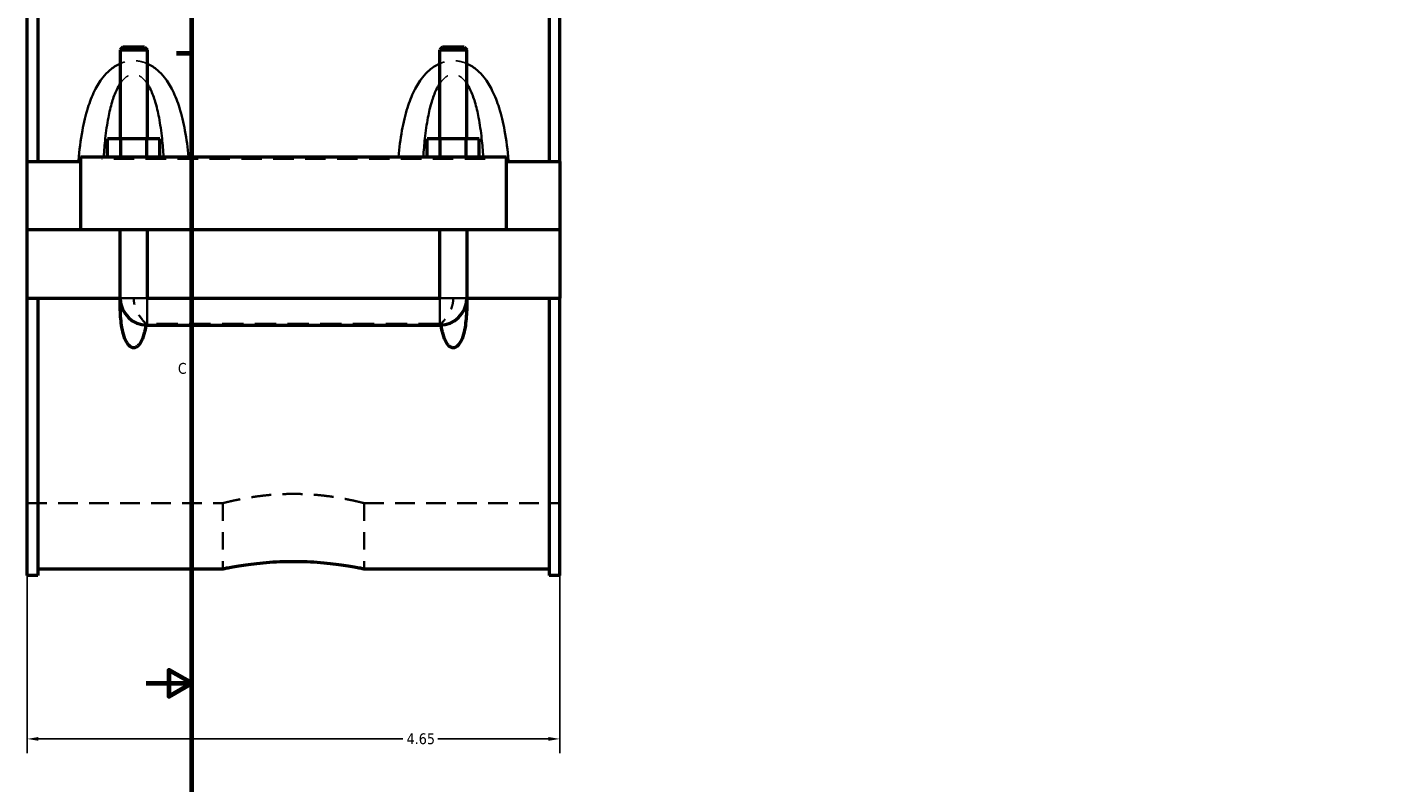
# Model space of a CAD drawing. Header units: inches. Extents: x -1.9 to 48.8, y -1.4 to 48.3.
# Tile 3 of 10: x -0.9 to 10.9, y 10.1 to 16.7. Entities that reach past the tile are written whole.
import ezdxf

# ---------------------------------------------------------------- set-up
doc = ezdxf.new("R2010")
doc.units = ezdxf.units.IN
doc.header["$MEASUREMENT"] = 0
doc.linetypes.add('DASHED', pattern=[0.2067, 0.1654, -0.0413])
for name, color, linetype, lineweight in [('Border (ANSI)', 7, 'Continuous', 70), ('Dimension (ANSI)', 7, 'Continuous', 25), ('Hidden (ANSI)', 7, 'DASHED', 35), ('Hidden Narrow (ANSI)', 7, 'DASHED', 25), ('Visible (ANSI)', 7, 'Continuous', 50), ('Visible Narrow (ANSI)', 7, 'Continuous', 35)]:
    doc.layers.add(name, color=color, linetype=linetype, lineweight=lineweight)
doc.styles.add('Note Text (ANSI)', font='tahoma.ttf')
doc.dimstyles.new('Default (ANSI)', dxfattribs={"dimtxt": 0.094488, "dimasz": 0.098425, "dimexe": 0.125, "dimexo": 0.0625, "dimgap": 0.031496, "dimtad": 0, "dimtih": 1, "dimtoh": 1, "dimrnd": 1e-08, "dimzin": 4, "dimdsep": 46, "dimtxsty": 'Note Text (ANSI)', "dimcen": 0.09, "dimdle": 0.393701, "dimclrd": 256, "dimclre": 256, "dimclrt": 5, "dimadec": 0, "dimazin": 1, "dimtfac": 1, "dimtofl": 0, "dimtmove": 0, "dimatfit": 3, "dimfxl": 1, "dimtolj": 1, "dimtzin": 4, "dimlwd": -1, "dimlwe": -1, "dimarcsym": 0})

# ---------------------------------------------------------------- blocks, each defined once
blk = doc.blocks.new('Borders Default Border')
at = {"layer": 'Border (ANSI)'}
blk.add_line((0.5, 16.5), (0.366, 16.5), dxfattribs=at)
at = {"layer": 'Border (ANSI)', "flags": 128}
for points in [[(0.5, 1), (0.5, 21), (33.5, 21), (33.5, 1), (0.5, 1)], [(0.1, 11), (0.5, 11), (0.3, 11.115), (0.3, 10.885), (0.5, 11)]]:
    blk.add_lwpolyline(points, dxfattribs=at)
at = {"layer": 'Border (ANSI)', "color": 5, "true_color": 0x0000ff, "insert": (0.378, 13.701), "char_height": 0.0945, "attachment_point": 7, "style": 'Note Text (ANSI)'}
blk.add_mtext('C', dxfattribs=at)
blk = doc.blocks.new('*D6')
at = {"layer": 'Defpoints', "color": 0, "transparency": 16777216}
for p in [(-0.938, 15.558), (3.712, 15.558), (3.712, 10.514)]:
    blk.add_point(p, dxfattribs=at)
at = {"layer": 'Dimension (ANSI)', "transparency": 16777216}
for p, q in [((-0.938, 15.495), (-0.938, 10.389)), ((3.712, 15.495), (3.712, 10.389)), ((-0.84, 10.514), (2.342, 10.514)), ((3.613, 10.514), (2.648, 10.514))]:
    blk.add_line(p, q, dxfattribs=at)
for points in [[(-0.84, 10.531), (-0.84, 10.498), (-0.938, 10.514)], [(3.613, 10.531), (3.613, 10.498), (3.712, 10.514)]]:
    blk.add_solid(points, dxfattribs=at)
at = {"layer": 'Dimension (ANSI)', "color": 5, "transparency": 16777216, "insert": (2.374, 10.563), "char_height": 0.0945, "attachment_point": 1, "style": 'Note Text (ANSI)'}
blk.add_mtext('\\A1;4.65', dxfattribs=at)

msp = doc.modelspace()

# ---------------------------------------------------------------- linework, layer by layer
at = {"layer": 'Hidden (ANSI)', "ltscale": 0.897567}
for p, q in [((-0.1263, 14.9586), (0.1099, 14.9586)), ((2.6637, 14.9586), (2.8999, 14.9586))]:
    msp.add_line(p, q, dxfattribs=at)
at = {"layer": 'Hidden (ANSI)', "ltscale": 0.05659}
for p, q in [((-0.1263, 14.3339), (-0.1263, 14.3637)), ((2.8999, 14.3339), (2.8999, 14.3637))]:
    msp.add_line(p, q, dxfattribs=at)
at = {"layer": 'Hidden (ANSI)', "ltscale": 1.123182}
msp.add_line((2.6637, 14.1383), (0.1099, 14.1383), dxfattribs=at)
at = {"layer": 'Hidden (ANSI)', "ltscale": 1.032703}
for p, q in [((-0.9382, 12.5728), (0.7695, 12.5728)), ((2.0042, 12.5728), (3.7118, 12.5728))]:
    msp.add_line(p, q, dxfattribs=at)
at = {"layer": 'Hidden (ANSI)', "ltscale": 0.924159}
for p, q in [((0.7695, 12.5728), (0.7695, 11.9997)), ((2.0042, 12.5728), (2.0042, 11.9997))]:
    msp.add_line(p, q, dxfattribs=at)
at = {"layer": 'Hidden (ANSI)', "ltscale": 0.013}
for centre, start, end in [((0.1099, 14.3637), 180, 181.6682), ((2.6637, 14.3637), 358.3318, 0)]:
    msp.add_arc(centre, 0.2362, start, end, dxfattribs=at)
at = {"layer": 'Hidden (ANSI)', "ltscale": 0.52476}
for points, knots in [([(0.0991, 14.1385), (0.097, 14.1408), (0.0946, 14.1433), (0.0849, 14.1538), (0.0765, 14.1633), (0.0567, 14.188), (0.0448, 14.2044), (0.0207, 14.2449), (0.0095, 14.2686), (-0.0043, 14.3158), (-0.0078, 14.3378), (-0.0082, 14.3614), (-0.0082, 14.3625), (-0.0082, 14.3637)], [1.06745979, 1.06745979, 1.06745979, 1.06745979, 1.1185892, 1.1185892, 1.25803365, 1.25803365, 1.43972207, 1.43972207, 1.64554556, 1.64554556, 1.81637934, 1.81637934, 1.82512775, 1.82512775, 1.82512775, 1.82512775]), ([(2.7818, 14.3637), (2.7818, 14.3626), (2.7818, 14.3616), (2.7815, 14.3381), (2.778, 14.3159), (2.7641, 14.2686), (2.7529, 14.2449), (2.7289, 14.2044), (2.7169, 14.188), (2.6971, 14.1633), (2.6888, 14.1538), (2.6791, 14.1433), (2.6767, 14.1408), (2.6745, 14.1385)], [-0.00776261, -0.00776261, -0.00776261, -0.00776261, 0, 0, 0.17184127, 0.17184127, 0.37768297, 0.37768297, 0.55938746, 0.55938746, 0.69884424, 0.69884424, 0.74997817, 0.74997817, 0.74997817, 0.74997817])]:
    msp.add_open_spline(points, degree=3, knots=knots, dxfattribs=at)
at = {"layer": 'Hidden (ANSI)', "ltscale": 0.021387}
for points in [[(0.0991, 14.1385), (0.0987, 14.1349), (0.0982, 14.1313), (0.0977, 14.1278)], [(2.676, 14.1278), (2.6755, 14.1313), (2.675, 14.1349), (2.6745, 14.1385)]]:
    msp.add_open_spline(points, degree=3, dxfattribs=at)
at = {"layer": 'Hidden (ANSI)', "ltscale": 0.020473}
for points in [[(0.1099, 14.1383), (0.1063, 14.1383), (0.1027, 14.1383), (0.0991, 14.1385)], [(2.6745, 14.1385), (2.6709, 14.1383), (2.6673, 14.1383), (2.6637, 14.1383)]]:
    msp.add_open_spline(points, degree=3, dxfattribs=at)
at = {"layer": 'Hidden (ANSI)', "ltscale": 1.04699}
msp.add_open_spline([(2.0042, 12.5728), (2.0042, 12.5728), (2.0004, 12.5738), (1.9847, 12.5778), (1.9727, 12.5808), (1.9412, 12.5884), (1.9216, 12.5929), (1.8763, 12.6027), (1.8506, 12.608), (1.796, 12.6181), (1.7652, 12.6234), (1.6979, 12.6333), (1.6616, 12.638), (1.5856, 12.6458), (1.5459, 12.6489), (1.466, 12.653), (1.4258, 12.654), (1.3479, 12.654), (1.3077, 12.653), (1.2278, 12.6489), (1.1881, 12.6458), (1.1121, 12.638), (1.0757, 12.6333), (1.0085, 12.6234), (0.9776, 12.6181), (0.923, 12.608), (0.8974, 12.6027), (0.8521, 12.5929), (0.8325, 12.5884), (0.8009, 12.5808), (0.789, 12.5778), (0.7733, 12.5738), (0.7695, 12.5728), (0.7695, 12.5728)], degree=3, knots=[2.3742426, 2.3742426, 2.3742426, 2.3742426, 2.6709991, 2.6709991, 2.9677556, 2.9677556, 3.2645121, 3.2645121, 3.5612686, 3.5612686, 3.8580727, 3.8580727, 4.1548769, 4.1548769, 4.451681, 4.451681, 4.7484852, 4.7484852, 5.0452893, 5.0452893, 5.3420935, 5.3420935, 5.6388976, 5.6388976, 5.9357018, 5.9357018, 6.2324583, 6.2324583, 6.5292148, 6.5292148, 6.8259713, 6.8259713, 7.1227278, 7.1227278, 7.1227278, 7.1227278], dxfattribs=at)
at = {"layer": 'Hidden Narrow (ANSI)', "ltscale": 1.079826}
msp.add_line((3.0608, 15.5772), (-0.2872, 15.5772), dxfattribs=at)
at = {"layer": 'Hidden Narrow (ANSI)', "ltscale": 0.420369}
for points in [[(0.1099, 16.4113), (0.0877, 16.4211), (0.0642, 16.4284), (0.0242, 16.4352), (0.008, 16.4366), (-0.0082, 16.4366), (-0.0244, 16.4366), (-0.0405, 16.4352), (-0.0806, 16.4284), (-0.104, 16.4211), (-0.1263, 16.4113)], [(2.8999, 16.4113), (2.8777, 16.4211), (2.8542, 16.4284), (2.8142, 16.4352), (2.798, 16.4366), (2.7818, 16.4366), (2.7656, 16.4366), (2.7495, 16.4352), (2.7094, 16.4284), (2.686, 16.4211), (2.6637, 16.4113)]]:
    msp.add_open_spline(points, degree=3, knots=[-3.53648191, -3.53648191, -3.53648191, -3.53648191, -3.3497646, -3.3497646, -3.22645698, -3.22645698, -3.22645698, -3.10314937, -3.10314937, -2.91643205, -2.91643205, -2.91643205, -2.91643205], dxfattribs=at)
at = {"layer": 'Hidden Narrow (ANSI)', "ltscale": 0.509359}
for points in [[(-0.1263, 16.237), (-0.1251, 16.2387), (-0.1239, 16.2404), (-0.1085, 16.2624), (-0.0927, 16.2798), (-0.0626, 16.3026), (-0.0489, 16.3098), (-0.0261, 16.3163), (-0.0171, 16.3176), (-0.0082, 16.3176), (0.0008, 16.3176), (0.0097, 16.3163), (0.0326, 16.3098), (0.0463, 16.3026), (0.0764, 16.2798), (0.0922, 16.2624), (0.1076, 16.2404), (0.1088, 16.2387), (0.1099, 16.237)], [(2.6637, 16.237), (2.6649, 16.2387), (2.6661, 16.2404), (2.6815, 16.2624), (2.6973, 16.2798), (2.7274, 16.3026), (2.7411, 16.3098), (2.7639, 16.3163), (2.7729, 16.3176), (2.7818, 16.3176), (2.7908, 16.3176), (2.7997, 16.3163), (2.8226, 16.3098), (2.8363, 16.3026), (2.8664, 16.2798), (2.8822, 16.2624), (2.8976, 16.2404), (2.8988, 16.2387), (2.8999, 16.237)]]:
    msp.add_open_spline(points, degree=3, knots=[2.6211704, 2.6211704, 2.6211704, 2.6211704, 2.6431063, 2.6431063, 2.9058572, 2.9058572, 3.1031494, 3.1031494, 3.226457, 3.226457, 3.226457, 3.3497646, 3.3497646, 3.5470568, 3.5470568, 3.8098076, 3.8098076, 3.8317436, 3.8317436, 3.8317436, 3.8317436], dxfattribs=at)
at = {"layer": 'Visible (ANSI)'}
for p, q in [((-0.9382, 15.5576), (-0.9382, 17.9807)), ((-0.8452, 17.9807), (-0.8452, 15.5576)), ((3.6188, 17.9807), (3.6188, 15.5576)), ((3.7118, 15.5576), (3.7118, 17.9807)), ((-0.1027, 16.5544), (-0.1263, 16.5308)), ((-0.1263, 16.5308), (0.1099, 16.5308)), ((-0.1263, 16.5308), (-0.1263, 15.7544)), ((0.0863, 16.5544), (-0.1027, 16.5544)), ((0.0863, 16.5544), (0.1099, 16.5308)), ((0.1099, 16.5308), (0.1099, 15.7544)), ((2.6873, 16.5544), (2.6637, 16.5308)), ((2.6637, 16.5308), (2.8999, 16.5308)), ((2.6637, 15.7544), (2.6637, 16.5308)), ((2.8763, 16.5544), (2.6873, 16.5544)), ((2.8763, 16.5544), (2.8999, 16.5308)), ((2.8999, 15.7544), (2.8999, 16.5308)), ((-0.2355, 15.5969), (-0.2355, 15.7544)), ((-0.1218, 15.7544), (-0.2355, 15.7544)), ((-0.1218, 15.5969), (-0.1218, 15.7544)), ((0.1055, 15.7544), (-0.1218, 15.7544)), ((0.1055, 15.5969), (0.1055, 15.7544)), ((0.2191, 15.7544), (0.1055, 15.7544)), ((0.2191, 15.5969), (0.2191, 15.7544)), ((2.5545, 15.5969), (2.5545, 15.7544)), ((2.6682, 15.7544), (2.5545, 15.7544)), ((2.6682, 15.5969), (2.6682, 15.7544)), ((2.8955, 15.7544), (2.6682, 15.7544)), ((2.8955, 15.5969), (2.8955, 15.7544)), ((3.0091, 15.7544), (2.8955, 15.7544)), ((3.0091, 15.5969), (3.0091, 15.7544)), ((-0.9382, 15.5576), (-0.4732, 15.5576)), ((-0.9382, 14.9626), (-0.9382, 15.5576)), ((-0.4732, 15.5969), (-0.4732, 14.9626)), ((-0.4732, 15.5969), (3.2468, 15.5969)), ((3.2468, 14.9626), (3.2468, 15.5969)), ((3.2468, 15.5576), (3.7118, 15.5576)), ((3.7118, 15.5576), (3.7118, 14.9626)), ((-0.9382, 14.9626), (-0.4732, 14.9626)), ((-0.9382, 14.3637), (-0.9382, 14.9586)), ((-0.1263, 14.9586), (-0.9382, 14.9586)), ((-0.4732, 14.9626), (3.2468, 14.9626)), ((-0.1263, 14.9626), (-0.1263, 14.9586)), ((-0.1263, 14.3637), (-0.1263, 14.9586)), ((0.1099, 14.9626), (0.1099, 14.9586)), ((0.1099, 14.9586), (0.1099, 14.3637)), ((2.6637, 14.9586), (0.1099, 14.9586)), ((2.6637, 14.9586), (2.6637, 14.9626)), ((2.6637, 14.3637), (2.6637, 14.9586)), ((2.8999, 14.9586), (2.8999, 14.9626)), ((2.8999, 14.9586), (2.8999, 14.3637)), ((3.7118, 14.9586), (2.8999, 14.9586)), ((3.2468, 14.9626), (3.7118, 14.9626)), ((3.7118, 14.9586), (3.7118, 14.3637)), ((-0.9382, 11.9405), (-0.9382, 14.3637)), ((-0.9382, 14.3637), (-0.1263, 14.3637)), ((-0.8452, 14.3637), (-0.8452, 11.9405)), ((-0.1263, 14.3637), (-0.1261, 14.3637)), ((0.1098, 14.3637), (0.1099, 14.3637)), ((0.1099, 14.3637), (2.6637, 14.3637)), ((0.1099, 14.3635), (2.6637, 14.3635)), ((2.6637, 14.3637), (2.6639, 14.3637)), ((2.8998, 14.3637), (2.8999, 14.3637)), ((2.8999, 14.3637), (3.7118, 14.3637)), ((3.6188, 14.3637), (3.6188, 11.9405)), ((3.7118, 11.9405), (3.7118, 14.3637)), ((0.1099, 14.1274), (2.6637, 14.1274)), ((-0.8452, 11.9997), (0.7695, 11.9997)), ((2.0042, 11.9997), (3.6188, 11.9997)), ((-0.8452, 11.9405), (-0.9382, 11.9405)), ((3.7118, 11.9405), (3.6188, 11.9405))]:
    msp.add_line(p, q, dxfattribs=at)
for centre, start, end in [((0.1099, 14.3637), 181.6682, 270), ((2.6637, 14.3637), 270, 358.3318)]:
    msp.add_arc(centre, 0.2362, start, end, dxfattribs=at)
for points, knots in [([(0.0977, 14.1278), (0.0967, 14.1209), (0.0956, 14.1141), (0.09, 14.0818), (0.084, 14.0542), (0.0664, 14.0015), (0.0553, 13.9763), (0.033, 13.9496), (0.026, 13.9428), (0.014, 13.9354), (0.0098, 13.9334), (0.001, 13.9306), (-0.0036, 13.9299), (-0.0128, 13.9299), (-0.0173, 13.9306), (-0.0261, 13.9334), (-0.0304, 13.9354), (-0.0423, 13.9428), (-0.0493, 13.9496), (-0.0717, 13.9763), (-0.0827, 14.0015), (-0.1003, 14.0542), (-0.1064, 14.0818), (-0.1192, 14.1567), (-0.1233, 14.2089), (-0.1263, 14.2959), (-0.1265, 14.3296), (-0.1261, 14.3637)], [1.535821, 1.535821, 1.535821, 1.535821, 1.5902515, 1.5902515, 1.7959524, 1.7959524, 2.0016533, 2.0016533, 2.0715154, 2.0715154, 2.1064465, 2.1064465, 2.1413776, 2.1413776, 2.1763086, 2.1763086, 2.2112397, 2.2112397, 2.2811018, 2.2811018, 2.4868027, 2.4868027, 2.6925036, 2.6925036, 3.0900665, 3.0900665, 3.334337, 3.334337, 3.334337, 3.334337]), ([(0.1098, 14.3637), (0.1098, 14.3637), (0.1098, 14.3636), (0.1098, 14.3636), (0.1098, 14.3636), (0.1098, 14.3636), (0.1098, 14.3635), (0.1099, 14.3635), (0.1099, 14.3635), (0.1099, 14.3635), (0.1099, 14.3635), (0.1099, 14.3635)], [0.00008459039, 0.00008459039, 0.00008459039, 0.00008459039, 0.00017244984, 0.00017244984, 0.00034435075, 0.00034435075, 0.0005132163, 0.0005132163, 0.0006352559, 0.0006352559, 0.00075682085, 0.00075682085, 0.00075682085, 0.00075682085]), ([(2.6637, 14.3635), (2.6637, 14.3635), (2.6638, 14.3635), (2.6638, 14.3635), (2.6638, 14.3635), (2.6639, 14.3636), (2.6639, 14.3636), (2.6639, 14.3636), (2.6639, 14.3636), (2.6639, 14.3637), (2.6639, 14.3637), (2.6639, 14.3637)], [0, 0, 0, 0, 0.0001629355, 0.0001629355, 0.00032776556, 0.00032776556, 0.00049627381, 0.00049627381, 0.00062597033, 0.00062597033, 0.00067181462, 0.00067181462, 0.00067181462, 0.00067181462]), ([(2.8998, 14.3637), (2.9001, 14.3296), (2.8999, 14.2959), (2.897, 14.2089), (2.8929, 14.1567), (2.88, 14.0818), (2.874, 14.0542), (2.8564, 14.0015), (2.8453, 13.9763), (2.823, 13.9496), (2.816, 13.9428), (2.804, 13.9354), (2.7998, 13.9334), (2.791, 13.9306), (2.7864, 13.9299), (2.7772, 13.9299), (2.7727, 13.9306), (2.7639, 13.9334), (2.7596, 13.9354), (2.7477, 13.9428), (2.7407, 13.9496), (2.7183, 13.9763), (2.7073, 14.0015), (2.6897, 14.0542), (2.6836, 14.0818), (2.6781, 14.1141), (2.677, 14.1209), (2.676, 14.1278)], [0.9484181, 0.9484181, 0.9484181, 0.9484181, 1.1926887, 1.1926887, 1.5902515, 1.5902515, 1.7959524, 1.7959524, 2.0016533, 2.0016533, 2.0715154, 2.0715154, 2.1064465, 2.1064465, 2.1413776, 2.1413776, 2.1763086, 2.1763086, 2.2112397, 2.2112397, 2.2811018, 2.2811018, 2.4868027, 2.4868027, 2.6925036, 2.6925036, 2.7469341, 2.7469341, 2.7469341, 2.7469341]), ([(0.7695, 11.9997), (0.7695, 11.9997), (0.7732, 12.0005), (0.7889, 12.0037), (0.8009, 12.0062), (0.8324, 12.0123), (0.852, 12.0159), (0.8973, 12.0238), (0.923, 12.028), (0.9777, 12.0362), (1.0086, 12.0404), (1.0759, 12.0484), (1.1123, 12.0521), (1.1883, 12.0583), (1.2279, 12.0607), (1.3078, 12.064), (1.348, 12.0648), (1.4257, 12.0648), (1.4659, 12.064), (1.5457, 12.0607), (1.5854, 12.0583), (1.6614, 12.0521), (1.6978, 12.0484), (1.7651, 12.0404), (1.796, 12.0362), (1.8507, 12.028), (1.8764, 12.0238), (1.9216, 12.0159), (1.9413, 12.0123), (1.9728, 12.0062), (1.9847, 12.0037), (2.0004, 12.0005), (2.0042, 11.9997), (2.0042, 11.9997)], [2.3700758, 2.3700758, 2.3700758, 2.3700758, 2.6663254, 2.6663254, 2.962575, 2.962575, 3.2588247, 3.2588247, 3.5550743, 3.5550743, 3.8513436, 3.8513436, 4.1476129, 4.1476129, 4.4438822, 4.4438822, 4.7401515, 4.7401515, 5.0364208, 5.0364208, 5.3326901, 5.3326901, 5.6289594, 5.6289594, 5.9252287, 5.9252287, 6.2214784, 6.2214784, 6.517728, 6.517728, 6.8139776, 6.8139776, 7.1102273, 7.1102273, 7.1102273, 7.1102273])]:
    msp.add_open_spline(points, degree=3, knots=knots, dxfattribs=at)
at = {"layer": 'Visible Narrow (ANSI)'}
for p, q in [((-0.1238, 14.3637), (0.1075, 14.3637)), ((0.1099, 14.1288), (0.1099, 14.3611)), ((2.6637, 14.1288), (2.6637, 14.3611)), ((2.8975, 14.3637), (2.6662, 14.3637))]:
    msp.add_line(p, q, dxfattribs=at)
for points, knots in [([(-0.1263, 16.4113), (-0.1275, 16.4108), (-0.1288, 16.4102), (-0.1611, 16.3955), (-0.1897, 16.3766), (-0.2378, 16.3353), (-0.2581, 16.3137), (-0.3047, 16.2551), (-0.3285, 16.216), (-0.3727, 16.1275), (-0.3919, 16.0774), (-0.4282, 15.9616), (-0.4437, 15.8949), (-0.4717, 15.7415), (-0.4825, 15.6542), (-0.4908, 15.563), (-0.4911, 15.5603), (-0.4913, 15.5576)], [-2.9164321, -2.9164321, -2.9164321, -2.9164321, -2.9058572, -2.9058572, -2.6431063, -2.6431063, -2.4142951, -2.4142951, -2.0620259, -2.0620259, -1.6558821, -1.6558821, -1.148612, -1.148612, -0.5127366, -0.5127366, -0.4930813, -0.4930813, -0.4930813, -0.4930813]), ([(0.4713, 15.5969), (0.4635, 15.6747), (0.4535, 15.7516), (0.4274, 15.8949), (0.4119, 15.9616), (0.3755, 16.0774), (0.3563, 16.1275), (0.3122, 16.216), (0.2884, 16.2551), (0.2417, 16.3137), (0.2215, 16.3353), (0.1734, 16.3766), (0.1448, 16.3955), (0.1125, 16.4102), (0.1112, 16.4108), (0.1099, 16.4113)], [-5.8653422, -5.8653422, -5.8653422, -5.8653422, -5.3043019, -5.3043019, -4.7970319, -4.7970319, -4.3908881, -4.3908881, -4.0386188, -4.0386188, -3.8098076, -3.8098076, -3.5470568, -3.5470568, -3.5364819, -3.5364819, -3.5364819, -3.5364819]), ([(2.6637, 16.4113), (2.6625, 16.4108), (2.6612, 16.4102), (2.6289, 16.3955), (2.6003, 16.3766), (2.5522, 16.3353), (2.5319, 16.3137), (2.4853, 16.2551), (2.4615, 16.216), (2.4173, 16.1275), (2.3981, 16.0774), (2.3618, 15.9616), (2.3463, 15.8949), (2.3201, 15.7516), (2.3101, 15.6747), (2.3024, 15.5969)], [-2.9164321, -2.9164321, -2.9164321, -2.9164321, -2.9058572, -2.9058572, -2.6431063, -2.6431063, -2.4142952, -2.4142952, -2.0620259, -2.0620259, -1.6558822, -1.6558822, -1.1486121, -1.1486121, -0.5875717, -0.5875717, -0.5875717, -0.5875717]), ([(3.265, 15.5576), (3.2647, 15.5603), (3.2645, 15.563), (3.2562, 15.6542), (3.2454, 15.7415), (3.2174, 15.8949), (3.2019, 15.9616), (3.1655, 16.0774), (3.1463, 16.1275), (3.1022, 16.216), (3.0784, 16.2551), (3.0317, 16.3137), (3.0115, 16.3353), (2.9634, 16.3766), (2.9348, 16.3955), (2.9025, 16.4102), (2.9012, 16.4108), (2.8999, 16.4113)], [-5.9598327, -5.9598327, -5.9598327, -5.9598327, -5.9401772, -5.9401772, -5.3043018, -5.3043018, -4.7970318, -4.7970318, -4.390888, -4.390888, -4.0386188, -4.0386188, -3.8098076, -3.8098076, -3.5470568, -3.5470568, -3.5364819, -3.5364819, -3.5364819, -3.5364819]), ([(-0.2699, 15.5969), (-0.2662, 15.6509), (-0.2616, 15.7044), (-0.249, 15.8195), (-0.2404, 15.8808), (-0.2203, 15.9874), (-0.2097, 16.0334), (-0.1853, 16.1148), (-0.1721, 16.1507), (-0.1473, 16.2026), (-0.1373, 16.2206), (-0.1263, 16.237)], [0.7222057, 0.7222057, 0.7222057, 0.7222057, 1.148612, 1.148612, 1.6558821, 1.6558821, 2.0620259, 2.0620259, 2.4142951, 2.4142951, 2.6211704, 2.6211704, 2.6211704, 2.6211704]), ([(0.1099, 16.237), (0.1209, 16.2206), (0.131, 16.2026), (0.1558, 16.1507), (0.169, 16.1148), (0.1934, 16.0334), (0.204, 15.9874), (0.2241, 15.8808), (0.2326, 15.8195), (0.2453, 15.7044), (0.2498, 15.6509), (0.2536, 15.5969)], [3.8317436, 3.8317436, 3.8317436, 3.8317436, 4.0386188, 4.0386188, 4.3908881, 4.3908881, 4.7970319, 4.7970319, 5.3043019, 5.3043019, 5.7307083, 5.7307083, 5.7307083, 5.7307083]), ([(2.5201, 15.5969), (2.5238, 15.6509), (2.5284, 15.7044), (2.541, 15.8195), (2.5496, 15.8808), (2.5697, 15.9874), (2.5803, 16.0334), (2.6047, 16.1148), (2.6179, 16.1507), (2.6427, 16.2026), (2.6527, 16.2206), (2.6637, 16.237)], [0.7222057, 0.7222057, 0.7222057, 0.7222057, 1.1486121, 1.1486121, 1.6558822, 1.6558822, 2.0620259, 2.0620259, 2.4142952, 2.4142952, 2.6211704, 2.6211704, 2.6211704, 2.6211704]), ([(2.8999, 16.237), (2.9109, 16.2206), (2.921, 16.2026), (2.9458, 16.1507), (2.959, 16.1148), (2.9834, 16.0334), (2.994, 15.9874), (3.0141, 15.8808), (3.0226, 15.8195), (3.0353, 15.7044), (3.0398, 15.6509), (3.0436, 15.5969)], [3.8317436, 3.8317436, 3.8317436, 3.8317436, 4.0386188, 4.0386188, 4.390888, 4.390888, 4.7970318, 4.7970318, 5.3043018, 5.3043018, 5.7307083, 5.7307083, 5.7307083, 5.7307083])]:
    msp.add_open_spline(points, degree=3, knots=knots, dxfattribs=at)

# ---------------------------------------------------------------- block references
msp.add_blockref('Borders Default Border', (0, 0))

# ---------------------------------------------------------------- dimensions: what is measured, and where the dimension line sits
at = {"layer": 'Dimension (ANSI)'}
dim = msp.add_linear_dim(base=(3.7118, 10.5144), p1=(-0.9382, 15.5576), p2=(3.7118, 15.5576), angle=180, dimstyle='Default (ANSI)', override={"dimgap": 0.031496, "dimtih": 0, "dimtoh": 0, "dimdec": 2, "dimtol": 0, "dimlim": 0, "dimtp": 0, "dimtm": 0, "dimtdec": 2, "dimatfit": 1}, dxfattribs=at)
dim.commit()
dim.dimension.update_dxf_attribs({"geometry": '*D6', "text_midpoint": (2.495, 10.5144), "dimtype": 160})

doc.saveas('drawing.dxf')
